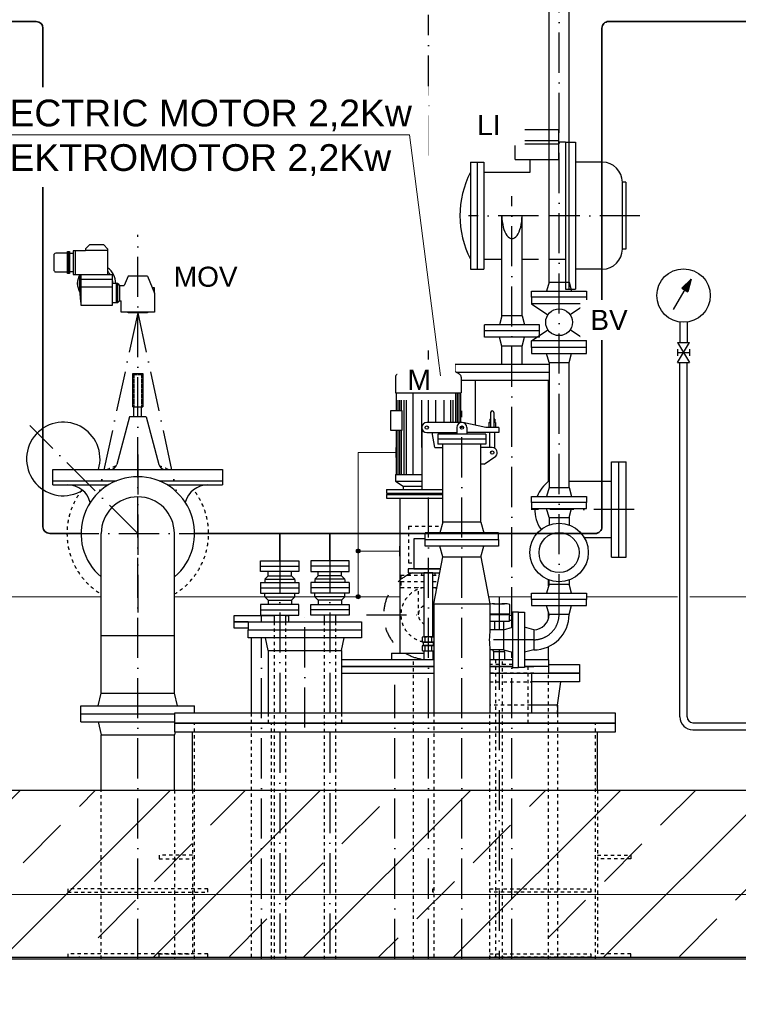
# Model space of a CAD drawing. Header units: millimetres. Extents: x -1777 to 1198744, y 17256 to 76241.
# Tile 22 of 201: x 68044 to 70195, y 50620 to 53567. Entities that reach past the tile are written whole.
import ezdxf

# ---------------------------------------------------------------- set-up
doc = ezdxf.new("R2010")
doc.units = ezdxf.units.MM
for name, pattern in [('ACAD_ISO10W100', [18, 12, -3, 0, -3]), ('HIDDEN', [0.375, 0.25, -0.125]), ('JIS_02_1.0', [2, 1, -1])]:
    doc.linetypes.add(name, pattern=pattern)
for name, color, linetype, lineweight in [('Beschriftung', 7, 'Continuous', 9), ('Verz. Bandstahl 30x3_5mm auf Putz', 1, 'GRENZE2', 18), ('Verz. Bandstahl 30x3_5mm im Beton', 5, 'GRENZE1', 18)]:
    doc.layers.add(name, color=color, linetype=linetype, lineweight=lineweight)
doc.styles.add('LBB3.5M1000', font='isocp.shx', dxfattribs={"height": 3.5})
doc.linetypes.add('GRENZE1', pattern='A,6.35,-2.54,[133,ltypeshp.shx,S=2.54,R=0,X=-2.54,Y=0],-2.54,25.4', length=36.83)
doc.linetypes.add('GRENZE2', pattern='A,6.35,-2.54,[132,ltypeshp.shx,S=2.54,R=0,X=-2.54,Y=0],-2.54,25.4', length=36.83)

msp = doc.modelspace()

# ---------------------------------------------------------------- hatches: boundary and pattern name
h = msp.add_hatch()
h.set_pattern_fill('ANSI33', color=256, scale=50, style=0)
h.set_pattern_definition([(45, (83825.2, 48181.26), (-224.5064, 224.5064), []), (45, (84049.72, 48181.26), (-224.5064, 224.5064), [158.75, -79.375])])
h.paths.add_polyline_path([(64513.43342, 50761.02696), (64513.43342, 51252.29202), (65167.09828, 51261.02696), (65167.09828, 51361.02696), (65367.09828, 51361.02696), (65367.09828, 51261.02696), (73167.09828, 51261.02696), (73167.09828, 51361.02696), (73367.09828, 51361.02696), (73367.09828, 51261.02696), (74010.60744, 51252.42773), (74010.60744, 50761.02696)])
at = {"layer": 'Verz. Bandstahl 30x3_5mm auf Putz'}
h = msp.add_hatch(color=256, dxfattribs=at)
h.dxf.hatch_style = 1
edge = h.paths.add_edge_path()
edge.add_arc((69056.67107, 51976.45713), 6.01999, 0, 360)
h = msp.add_hatch(color=256, dxfattribs=at)
h.dxf.hatch_style = 1
edge = h.paths.add_edge_path()
edge.add_arc((69056.67107, 51840.02696), 6.01999, 0, 360)

# ---------------------------------------------------------------- linework, layer by layer
at = {"linetype": 'Continuous', "ltscale": 10}
for p, q in [((69627.94828, 52781.02696), (69627.94828, 53835.02696)), ((69688.24828, 52781.02696), (69688.24828, 53835.02696)), ((69527.09828, 53238.02696), (69527.09828, 53205.02696)), ((69527.09828, 53238.02696), (69657.09828, 53238.02696)), ((69657.09828, 53148.02696), (69657.09828, 53238.02696)), ((69517.09828, 53205.02696), (69657.09828, 53205.02696)), ((69517.09828, 53205.02696), (69517.09828, 53195.02696)), ((69517.09828, 53195.02696), (69657.09828, 53195.02696)), ((69527.09828, 53148.02696), (69527.09828, 53195.02696)), ((69677.09828, 53200.02696), (69657.09828, 53200.02696)), ((69677.09828, 53200.02696), (69707.09828, 53200.02696)), ((69677.09828, 53200.02696), (69677.09828, 52760.02696)), ((69687.09828, 53200.02696), (69687.09828, 52760.02696)), ((69707.09828, 53200.02696), (69707.09828, 52760.02696)), ((69392.94828, 53140.02696), (69392.94828, 52820.02696)), ((69392.94828, 53140.02696), (69432.94828, 53140.02696)), ((69412.94828, 53140.02696), (69412.94828, 52820.02696)), ((69432.94828, 53140.02696), (69432.94828, 52820.02696)), ((69527.09828, 53148.02696), (69657.09828, 53148.02696)), ((69571.99128, 53110.02696), (69571.99128, 53148.02696)), ((69787.59828, 53140.02696), (69707.09828, 53140.02696)), ((69432.94828, 53110.02696), (69571.99128, 53110.02696)), ((69857.59828, 53080.02696), (69847.59828, 53080.02696)), ((69847.59828, 52880.02696), (69847.59828, 53080.02696)), ((69857.59828, 53080.02696), (69857.59828, 52880.02696)), ((69486.94828, 52680.02696), (69486.94828, 52980.02696)), ((69547.24828, 52680.02696), (69547.24828, 52980.02696)), ((69857.59828, 52880.02696), (69847.59828, 52880.02696)), ((69432.94828, 52850.02696), (69486.94828, 52850.02696)), ((69547.24828, 52850.02696), (69596.24828, 52850.02696)), ((69629.94828, 52850.02696), (69677.09828, 52850.02696)), ((69392.94828, 52820.02696), (69432.94828, 52820.02696)), ((69787.59828, 52820.02696), (69707.09828, 52820.02696)), ((69627.94828, 52781.02696), (69620.59828, 52754.02696)), ((69627.94828, 52781.02696), (69688.24828, 52781.02696)), ((69688.24828, 52781.02696), (69695.59828, 52754.02696)), ((69677.09828, 52760.02696), (69707.09828, 52760.02696)), ((69575.59828, 52736.02696), (69575.59828, 52716.02696)), ((69575.59828, 52716.02696), (69624.81628, 52683.21496)), ((69740.59828, 52716.02696), (69575.59828, 52716.02696)), ((69740.59828, 52716.02696), (69691.38028, 52683.21506)), ((69740.59828, 52736.02696), (69740.59828, 52716.02696)), ((69486.94828, 52680.02696), (69479.59828, 52653.02696)), ((69547.24828, 52680.02696), (69486.94828, 52680.02696)), ((69547.24828, 52680.02696), (69554.59828, 52653.02696)), ((69434.59828, 52617.02696), (69434.59828, 52653.02696)), ((69599.59828, 52653.02696), (69434.59828, 52653.02696)), ((69599.59828, 52617.02696), (69599.59828, 52653.02696)), ((69599.59828, 52635.02696), (69434.59828, 52635.02696)), ((69575.59828, 52606.02696), (69624.81628, 52638.83886)), ((69740.59828, 52606.02696), (69691.38028, 52638.83896)), ((69599.59828, 52617.02696), (69434.59828, 52617.02696)), ((69486.94828, 52590.02696), (69479.59828, 52617.02696)), ((69547.24828, 52590.02696), (69554.59828, 52617.02696)), ((69740.59828, 52606.02696), (69575.59828, 52606.02696)), ((69575.59828, 52586.02696), (69575.59828, 52606.02696)), ((69740.59828, 52586.02696), (69740.59828, 52606.02696)), ((69547.24828, 52590.02696), (69486.94828, 52590.02696)), ((69486.94828, 52535.02696), (69486.94828, 52590.02696)), ((69547.24828, 52535.02696), (69547.24828, 52590.02696)), ((69627.94828, 52541.02696), (69620.59828, 52568.02696)), ((69688.24828, 52541.02696), (69695.59828, 52568.02696)), ((69206.8016, 52545.02696), (69191.8016, 52530.02696)), ((69206.8016, 52545.02696), (69207.09928, 52545.02696)), ((69206.8016, 52545.02696), (69326.8016, 52545.02696)), ((69326.8016, 52545.02696), (69341.8016, 52530.02696)), ((69627.94828, 52535.02696), (69347.09828, 52535.02696)), ((69347.09828, 52513.30868), (69347.09828, 52535.02696)), ((69627.94828, 52541.02696), (69688.24828, 52541.02696)), ((69627.94828, 52541.02696), (69627.94828, 52167.02696)), ((69688.24828, 52167.02696), (69688.24828, 52541.02696)), ((68382.11188, 52408.02696), (68382.11188, 52508.02696)), ((68382.11188, 52508.02696), (68412.11188, 52508.02696)), ((68412.11188, 52508.02696), (68412.11188, 52408.02696)), ((69173.1914, 52505.62216), (69206.8016, 52525.02696)), ((69191.8016, 52530.02696), (69207.09928, 52530.02696)), ((69191.8016, 52530.02696), (69341.8016, 52530.02696)), ((69206.8016, 52525.02696), (69207.09928, 52525.02696)), ((69206.8016, 52525.02696), (69326.8016, 52525.02696)), ((69326.8016, 52530.02696), (69326.8016, 52525.02696)), ((69360.3016, 52505.68576), (69326.8016, 52525.02696)), ((69627.94828, 52511.02696), (69351.05035, 52511.02696)), ((69168.3016, 52497.02546), (69168.3016, 52450.02696)), ((69365.3016, 52497.02556), (69365.3016, 52450.02696)), ((69627.94828, 52487.02696), (69365.3016, 52487.02696)), ((69407.54828, 52352.76476), (69407.54828, 52487.02696)), ((69626.64828, 52185.17696), (69626.64828, 52487.02696)), ((69170.8016, 52450.02696), (69170.8016, 52396.73857)), ((69175.8016, 52450.02696), (69175.8016, 52396.73857)), ((69180.8016, 52450.02696), (69180.8016, 52396.73857)), ((69185.8016, 52450.02696), (69185.8016, 52396.73857)), ((69193.3016, 52450.02696), (69193.3016, 52206.02696)), ((69200.8016, 52450.02696), (69200.8016, 52206.02696)), ((69245.8016, 52450.02696), (69245.8016, 52286.02696)), ((69287.8016, 52450.02696), (69287.8016, 52361.02696)), ((69312.8016, 52450.02696), (69312.8016, 52361.02696)), ((69332.8016, 52450.02696), (69332.8016, 52361.02696)), ((69340.3016, 52450.02696), (69340.3016, 52361.02696)), ((69347.8016, 52450.02696), (69347.8016, 52361.02696)), ((69352.8016, 52450.02696), (69352.8016, 52361.02696)), ((69357.8016, 52450.02696), (69357.8016, 52361.02696)), ((69362.8016, 52450.02696), (69362.8016, 52361.02696)), ((68382.11188, 52408.02696), (68412.11188, 52408.02696)), ((68385.61188, 52378.02696), (68385.61188, 52408.02696)), ((68408.61188, 52378.02696), (68408.61188, 52408.02696)), ((69453.17428, 52391.02696), (69453.17428, 52346.02696)), ((69463.17428, 52391.02696), (69463.17428, 52346.02696)), ((68372.11188, 52378.02696), (68333.88188, 52235.35056)), ((68422.11188, 52378.02696), (68372.11188, 52378.02696)), ((68422.11188, 52378.02696), (68460.34188, 52235.35056)), ((69367.09928, 52361.02696), (69262.09928, 52361.02696)), ((69439.24928, 52346.02696), (69370.21828, 52360.69896)), ((69448.17428, 52361.02696), (69453.17428, 52361.02696)), ((69448.17428, 52361.02696), (69448.17428, 52346.02696)), ((69450.67428, 52371.02696), (69453.17428, 52371.02696)), ((69450.67428, 52371.02696), (69450.67428, 52361.02696)), ((69465.67428, 52371.02696), (69463.17428, 52371.02696)), ((69468.17428, 52361.02696), (69463.17428, 52361.02696)), ((69465.67428, 52371.02696), (69465.67428, 52361.02696)), ((69468.17428, 52361.02696), (69468.17428, 52346.02696)), ((69170.8016, 52336.82847), (69170.8016, 52206.02696)), ((69175.8016, 52336.82847), (69175.8016, 52206.02696)), ((69180.8016, 52336.82847), (69180.8016, 52206.02696)), ((69185.8016, 52336.82847), (69185.8016, 52206.02696)), ((69247.09928, 52346.02696), (69247.09928, 52161.02696)), ((69262.09928, 52331.02696), (69352.09928, 52331.02696)), ((69285.88128, 52286.02696), (69277.94628, 52331.02696)), ((69352.09928, 52346.02696), (69352.09928, 52326.02696)), ((69382.09928, 52346.02696), (69382.09928, 52326.02696)), ((69478.17428, 52331.02696), (69382.09928, 52331.02696)), ((69478.17428, 52346.02696), (69439.24928, 52346.02696)), ((69450.67428, 52286.02696), (69450.67428, 52331.02696)), ((69465.67428, 52284.01696), (69465.67428, 52331.02696)), ((69478.17428, 52346.02696), (69478.17428, 52331.02696)), ((69439.24928, 52326.02696), (69294.94928, 52326.02696)), ((69294.94928, 52326.02696), (69294.94928, 52296.02696)), ((69439.24928, 52311.02696), (69294.94928, 52311.02696)), ((69439.24928, 52326.02696), (69439.24928, 52296.02696)), ((69285.88128, 52286.02696), (69309.94928, 52286.02696)), ((69439.24928, 52296.02696), (69294.94928, 52296.02696)), ((69309.94928, 52063.02696), (69309.94928, 52296.02696)), ((69424.24928, 52063.02696), (69424.24928, 52296.02696)), ((69458.17428, 52286.02696), (69424.24928, 52286.02696)), ((69434.24928, 52236.02696), (69468.75128, 52260.38996)), ((69815.09828, 52243.52696), (69859.09828, 52243.52696)), ((69815.09828, 51958.52696), (69815.09828, 52243.52696)), ((69837.09828, 51958.52696), (69837.09828, 52243.52696)), ((69859.09828, 51958.52696), (69859.09828, 52243.52696)), ((68143.09828, 52220.52696), (68651.09828, 52220.52696)), ((68143.09828, 52174.52696), (68143.09828, 52220.52696)), ((68651.09828, 52220.52696), (68651.09828, 52174.52696)), ((69434.24928, 52236.02696), (69424.24928, 52236.02696)), ((68143.09828, 52186.52696), (68333.11588, 52186.52696)), ((68461.08068, 52186.52696), (68651.09828, 52186.52696)), ((69168.3016, 52206.02696), (69247.09928, 52206.02696)), ((69168.3016, 52206.02696), (69168.3016, 52186.02696)), ((69168.3016, 52186.02696), (69191.8016, 52171.02696)), ((69168.3016, 52186.02696), (69247.09928, 52186.02696)), ((69626.64828, 52185.17696), (69627.94828, 52185.17696)), ((69688.24828, 52185.17696), (69815.09828, 52185.17696)), ((68143.09828, 52174.52696), (68309.17928, 52174.52696)), ((68485.01728, 52174.52696), (68651.09828, 52174.52696)), ((69141.8016, 52161.02696), (69309.94928, 52161.02696)), ((69141.8016, 52161.02696), (69141.8016, 52150.02696)), ((69141.8016, 52150.02696), (69309.94928, 52150.02696)), ((69176.8016, 52150.02696), (69176.8016, 52146.02696)), ((69191.8016, 52171.02696), (69191.8016, 52161.02696)), ((69191.8016, 52171.02696), (69247.09928, 52171.02696)), ((69247.09928, 52161.02696), (69309.94928, 52161.02696)), ((69141.8016, 52146.02696), (69309.94928, 52146.02696)), ((69141.8016, 52146.02696), (69141.8016, 52135.02696)), ((69141.8016, 52135.02696), (69309.94928, 52135.02696)), ((69181.8016, 52135.02696), (69181.8016, 51671.02696)), ((69309.94928, 52063.02696), (69301.37528, 52031.02696)), ((69424.24928, 52063.02696), (69309.94928, 52063.02696)), ((69424.24928, 52063.02696), (69432.82328, 52031.02696)), ((68287.54828, 51551.02696), (68287.54828, 52029.02696)), ((68506.64828, 51551.02696), (68506.64828, 52029.02696)), ((69477.09828, 52031.02696), (69257.09828, 52031.02696)), ((69733.22968, 52016.87696), (69815.09828, 52016.87696)), ((68764.59878, 51947.02726), (68879.59778, 51947.02726)), ((68764.59878, 51915.02696), (68764.59878, 51947.02726)), ((68879.59778, 51947.02726), (68879.59778, 51915.02696)), ((69029.59778, 51947.02726), (68914.59878, 51947.02726)), ((68914.59878, 51947.02726), (68914.59878, 51915.02696)), ((69029.59778, 51915.02696), (69029.59778, 51947.02726)), ((69815.09828, 51958.52696), (69859.09828, 51958.52696)), ((68764.59878, 51931.02756), (68879.59778, 51931.02756)), ((68879.59778, 51915.02696), (68764.59878, 51915.02696)), ((68787.09798, 51902.02726), (68787.09798, 51915.02696)), ((68857.09848, 51902.02726), (68857.09848, 51915.02696)), ((69029.59778, 51931.02756), (68914.59878, 51931.02756)), ((68914.59878, 51915.02696), (69029.59778, 51915.02696)), ((68937.09808, 51902.02726), (68937.09808, 51915.02696)), ((69007.09858, 51902.02726), (69007.09858, 51915.02696)), ((68777.09818, 51892.02756), (68787.09798, 51902.02726)), ((68777.09818, 51892.02756), (68867.09818, 51892.02756)), ((68777.09818, 51891.47696), (68777.09818, 51882.02696)), ((68787.09798, 51902.02726), (68857.09848, 51902.02726)), ((68867.09818, 51892.02756), (68857.09848, 51902.02726)), ((68867.09818, 51892.02756), (68857.09848, 51902.02726)), ((68867.09818, 51891.47696), (68867.09818, 51882.02696)), ((68927.09838, 51892.02756), (68937.09808, 51902.02726)), ((68927.09838, 51892.02756), (68937.09808, 51902.02726)), ((69017.09838, 51892.02756), (68927.09838, 51892.02756)), ((68927.09838, 51891.47696), (68927.09838, 51882.02696)), ((69007.09858, 51902.02726), (68937.09808, 51902.02726)), ((69017.09838, 51892.02756), (69007.09858, 51902.02726)), ((69017.09838, 51891.47696), (69017.09838, 51882.02696)), ((69626.64828, 51872.25145), (69626.64828, 51890.37436)), ((68764.59878, 51882.02696), (68879.59778, 51882.02696)), ((68764.59878, 51882.02696), (68764.59878, 51850.02676)), ((68764.59878, 51866.02726), (68879.59778, 51866.02726)), ((68879.59778, 51882.02696), (68879.59778, 51850.02676)), ((69029.59778, 51882.02696), (68914.59878, 51882.02696)), ((68914.59878, 51882.02696), (68914.59878, 51850.02676)), ((69029.59778, 51866.02726), (68914.59878, 51866.02726)), ((69029.59778, 51882.02696), (69029.59778, 51850.02676)), ((68764.59878, 51850.02676), (68879.59778, 51850.02676)), ((68777.09818, 51840.02696), (68777.09818, 51850.02676)), ((68777.09818, 51840.02696), (68787.09798, 51830.02726)), ((68777.09818, 51840.02696), (68867.09818, 51840.02696)), ((68787.09798, 51830.02726), (68787.09798, 51817.02756)), ((68787.09798, 51830.02726), (68857.09848, 51830.02726)), ((68867.09818, 51840.02696), (68857.09848, 51830.02726)), ((68857.09848, 51830.02726), (68857.09848, 51817.02756)), ((68867.09818, 51840.02696), (68867.09818, 51850.02676)), ((69029.59778, 51850.02676), (68914.59878, 51850.02676)), ((68927.09838, 51840.02696), (68927.09838, 51850.02676)), ((68927.09838, 51840.02696), (68937.09808, 51830.02726)), ((69017.09838, 51840.02696), (68927.09838, 51840.02696)), ((68937.09808, 51830.02726), (68937.09808, 51817.02756)), ((69007.09858, 51830.02726), (68937.09808, 51830.02726)), ((69017.09838, 51840.02696), (69007.09858, 51830.02726)), ((69007.09858, 51830.02726), (69007.09858, 51817.02756)), ((69017.09838, 51840.02696), (69017.09838, 51850.02676)), ((68764.59878, 51817.02756), (68764.59878, 51785.02726)), ((68879.59778, 51817.02756), (68764.59878, 51817.02756)), ((68764.59878, 51801.02696), (68879.59778, 51801.02696)), ((68879.59778, 51785.02726), (68879.59778, 51817.02756)), ((68914.59878, 51785.02726), (68914.59878, 51817.02756)), ((68914.59878, 51817.02756), (69029.59778, 51817.02756)), ((69029.59778, 51801.02696), (68914.59878, 51801.02696)), ((69029.59778, 51817.02756), (69029.59778, 51785.02726)), ((68764.59878, 51785.02726), (68879.59778, 51785.02726)), ((68805.24828, 51785.02726), (68805.24828, 51765.02696)), ((68838.94828, 51785.02726), (68838.94828, 51765.02696)), ((69029.59778, 51785.02726), (68914.59878, 51785.02726)), ((68955.24828, 51785.02726), (68955.24828, 51765.02696)), ((68988.94828, 51785.02726), (68988.94828, 51765.02696)), ((69626.64828, 51776.1863), (69626.64828, 51791.80247)), ((68727.09828, 51765.02696), (69067.09828, 51765.02696)), ((68287.54828, 51724.02696), (68506.64828, 51724.02696)), ((69626.64828, 51651.02696), (69626.64828, 51690.67801)), ((69156.8016, 51671.02696), (69253.3516, 51671.02696)), ((69156.8016, 51671.02696), (69156.8016, 51651.02696)), ((69280.2516, 51671.02696), (69282.94828, 51671.02696)), ((68278.50888, 51513.02696), (68287.54828, 51551.02696)), ((68287.54828, 51551.02696), (68506.64828, 51551.02696)), ((68515.68765, 51513.02696), (68506.64828, 51551.02696)), ((68227.09828, 51489.02696), (68227.09828, 51513.02696)), ((68227.09828, 51513.02696), (68567.09828, 51513.02696)), ((68567.09828, 51491.02696), (68567.09828, 51513.02696)), ((68227.09828, 51465.02696), (68227.09828, 51489.02696)), ((68227.09828, 51489.02696), (68507.09828, 51489.02696)), ((68227.09828, 51489.02696), (68507.09828, 51489.02696)), ((68227.09828, 51465.02696), (68507.09828, 51465.02696)), ((68278.50888, 51465.02696), (68287.54828, 51427.02696)), ((70058.59828, 51462.90626), (70330.59828, 51462.90626)), ((68287.54828, 51261.02696), (68287.54828, 51427.02696)), ((68287.54828, 51427.02696), (68506.64828, 51427.02696)), ((68508.78919, 51436.02696), (68506.64828, 51427.02696)), ((68506.64828, 51261.02696), (68506.64828, 51427.02696)), ((70058.59828, 51441.60626), (70330.59828, 51441.60626))]:
    msp.add_line(p, q, dxfattribs=at)
at = {"linetype": 'ACAD_ISO10W100', "ltscale": 10}
for p, q in [((69658.09828, 51787.02696), (69658.09828, 53835.02696)), ((69266.8016, 53159.65852), (69266.8016, 53581.39143)), ((69517.09828, 51747.98252), (69517.09828, 53038.38104)), ((69596.24828, 52980.02696), (69387.17028, 52980.02696)), ((69899.95488, 52980.02696), (69629.94828, 52980.02696)), ((68397.09828, 50756.02696), (68397.09828, 52922.75784)), ((68397.09828, 52689.02696), (68282.12668, 52156.52696)), ((68397.09828, 52689.02696), (68512.06988, 52156.52696)), ((69266.8016, 52361.02696), (69266.8016, 52576.61669)), ((69367.09828, 50756.02696), (69367.09828, 52396.0301)), ((68397.09828, 52029.02696), (68074.18828, 52351.93696)), ((68397.09828, 52265.52696), (68397.09828, 51792.52696)), ((69266.8016, 50756.02696), (69266.8016, 52161.02696)), ((69596.24828, 52101.02696), (69574.6141, 52101.02696)), ((69882.61682, 52101.02696), (69629.94828, 52101.02696)), ((68160.59828, 52029.02696), (68633.59828, 52029.02696)), ((68822.09828, 51972.75359), (68822.09828, 50756.02696)), ((68972.09828, 51972.75359), (68972.09828, 50756.02696)), ((69478.30962, 51838.54836), (69478.30962, 51741.17696)), ((68767.09828, 51765.02696), (68767.09828, 51785.02726)), ((68897.09828, 51448.39251), (68897.09828, 51786.02696)), ((69081.80796, 51786.02696), (69253.3516, 51786.02696)), ((69280.2516, 51786.02696), (69282.94828, 51786.02696)), ((68767.11383, 50756.02696), (68767.11383, 51717.02696)), ((69582.09828, 51711.02696), (69435.99247, 51711.02696)), ((69478.30962, 51680.87696), (69478.30962, 50756.02696)), ((69517.09828, 50756.02696), (69517.09828, 51674.07141)), ((69166.8016, 50756.02696), (69166.8016, 51575.9462))]:
    msp.add_line(p, q, dxfattribs=at)
at = {"lineweight": 35}
for p, q in [((67779.85172, 53561.02696), (68093.34551, 53561.02696)), ((68133.34551, 52029.02696), (68227.09828, 52029.02696))]:
    msp.add_line(p, q, dxfattribs=at)
for p, q in [((68240.94572, 52880.99434), (68252.40645, 52892.45507)), ((68295.38423, 52892.45507), (68252.40645, 52892.45507)), ((68306.84496, 52880.99434), (68295.38423, 52892.45507)), ((68189.83712, 52872.73039), (68189.83712, 52806.83114)), ((68240.94572, 52875.26397), (68204.11431, 52875.26397)), ((68204.11431, 52875.26397), (68204.11431, 52804.29756)), ((68209.84468, 52875.26397), (68209.84468, 52804.29756)), ((68240.94572, 52880.99434), (68240.94572, 52875.26397)), ((68240.94572, 52876.77861), (68306.84496, 52876.77861)), ((68306.84496, 52880.99434), (68306.84496, 52804.29756)), ((68204.11431, 52804.29756), (68320.54419, 52804.29756)), ((68368.44644, 52799.05005), (68356.72522, 52771.54428)), ((68425.75013, 52799.05005), (68368.44644, 52799.05005)), ((68425.75013, 52799.05005), (68447.23901, 52748.6228)), ((68321.23596, 52788.73539), (68226.55472, 52788.73539)), ((68333.08817, 52719.97096), (68333.08817, 52777.27465)), ((68336.86774, 52777.27465), (68342.5981, 52771.54428)), ((68342.5981, 52771.54428), (68342.5981, 52725.70132)), ((68342.5981, 52771.54428), (68356.72522, 52771.54428)), ((68321.23596, 52765.81391), (68226.55472, 52765.81391)), ((68447.23901, 52763.77498), (68440.78212, 52763.77498)), ((68447.23901, 52748.6228), (68447.23901, 52763.77498)), ((68336.86774, 52719.97096), (68342.5981, 52725.70132)), ((68342.5981, 52725.70132), (68346.95755, 52725.70132)), ((69627.94828, 52167.02696), (69620.59828, 52140.02696)), ((69627.94828, 52167.02696), (69688.24828, 52167.02696)), ((69688.24828, 52167.02696), (69695.59828, 52140.02696)), ((69627.94828, 52077.02696), (69620.59828, 52104.02696)), ((69688.24828, 52077.02696), (69695.59828, 52104.02696)), ((69627.94828, 52077.02696), (69688.24828, 52077.02696)), ((69627.94828, 52077.02696), (69627.94828, 52054.16847)), ((69688.24828, 52077.02696), (69688.24828, 52054.16847)), ((69257.09828, 52011.02696), (69257.09828, 52031.02696)), ((69477.09828, 52011.02696), (69477.09828, 52031.02696)), ((69309.94828, 51959.02696), (69301.59828, 51991.02696)), ((69424.24828, 51959.02696), (69432.59828, 51991.02696)), ((69282.94828, 51819.02696), (69309.94828, 51959.02696)), ((69309.94828, 51959.02696), (69424.24828, 51959.02696)), ((69424.24828, 51959.02696), (69451.24828, 51819.02696)), ((69627.94828, 51877.02696), (69627.94828, 51889.88545)), ((69688.24828, 51889.88545), (69688.24828, 51877.02696)), ((69627.94828, 51877.02696), (69620.59828, 51850.02696)), ((69627.94828, 51877.02696), (69688.24828, 51877.02696)), ((69695.59828, 51850.02696), (69688.24828, 51877.02696)), ((69282.94828, 51819.02696), (69451.24828, 51819.02696)), ((69282.94828, 51819.02696), (69282.94828, 51491.02696)), ((69451.24828, 51819.02696), (69451.24828, 51741.17696)), ((69462.30962, 51818.61381), (69494.30962, 51818.61381)), ((69478.30962, 51816.67425), (69478.30962, 51788.62127)), ((69510.30962, 51788.62127), (69510.30962, 51816.67425)), ((69627.94828, 51787.02696), (69620.59828, 51814.02696)), ((69688.24828, 51787.02696), (69695.59828, 51814.02696)), ((69451.24828, 51788.62127), (69478.30962, 51788.62127)), ((69451.40962, 51766.8924), (69505.20962, 51766.8924)), ((69464.85962, 51766.8924), (69464.85962, 51741.17696)), ((69478.30962, 51788.62127), (69510.30962, 51788.62127)), ((69491.75962, 51766.8924), (69491.75962, 51741.17696)), ((69688.24828, 51787.02696), (69627.94828, 51787.02696)), ((68727.09828, 51765.02696), (68727.09828, 51741.02696)), ((69067.09828, 51765.02696), (69067.09828, 51741.02696)), ((69492.09828, 51741.17696), (69451.24828, 51741.17696)), ((69492.09828, 51741.17696), (69519.09828, 51748.52696)), ((69492.09828, 51741.17696), (69492.09828, 51680.87696)), ((69582.09828, 51741.17696), (69555.09828, 51748.52696)), ((69582.09828, 51741.17696), (69582.09828, 51680.87696)), ((68736.94828, 51717.02696), (68736.94828, 51491.02696)), ((68787.54828, 51679.02696), (68779.59828, 51717.02696)), ((69006.64828, 51679.02696), (69014.59828, 51717.02696)), ((69257.56399, 51704.37952), (69257.56399, 51718.40601)), ((69276.0392, 51718.40601), (69276.0392, 51704.37952)), ((68787.54828, 51679.02696), (69006.64828, 51679.02696)), ((68787.54828, 51679.02696), (68787.54828, 51491.02696)), ((69006.64828, 51679.02696), (69006.64828, 51491.02696)), ((69253.3516, 51693.51509), (69280.2516, 51693.51509)), ((69257.56399, 51678.51882), (69257.56399, 51692.54531)), ((69276.0392, 51692.54531), (69276.0392, 51678.51882)), ((69451.24828, 51680.87696), (69451.24828, 51491.02696)), ((69492.09828, 51680.87696), (69451.24828, 51680.87696)), ((69461.45962, 51676.02696), (69460.21405, 51680.87696)), ((69492.09828, 51680.87696), (69519.09828, 51673.52696)), ((69495.15962, 51676.02696), (69496.12376, 51679.78114)), ((69582.09828, 51680.87696), (69555.09828, 51673.52696)), ((69253.3516, 51677.54903), (69253.3516, 51651.02696)), ((69280.2516, 51677.54903), (69280.2516, 51651.02696)), ((69461.45962, 51676.02696), (69495.15962, 51676.02696)), ((69461.45962, 51676.02696), (69461.45962, 51651.02696)), ((69495.15962, 51676.02696), (69495.15962, 51651.02696)), ((69627.09828, 51611.02696), (69627.09828, 51651.02696)), ((69576.66128, 51491.02696), (69576.66128, 51611.02696)), ((69653.59828, 51515.02696), (69663.2029, 51585.02696)), ((69653.59828, 51515.02696), (69576.66128, 51515.02696)), ((69653.59828, 51515.02696), (69653.59828, 51491.02696)), ((68560.8016, 51261.02696), (68560.8016, 51436.02696)), ((69772.8016, 51261.02696), (69772.8016, 51436.02696)), ((65367.09828, 51261.02696), (73167.09828, 51261.02696)), ((64513.43342, 50761.02696), (74010.60744, 50761.02696)), ((64513.43342, 50756.02696), (74010.60744, 50756.02696))]:
    msp.add_line(p, q)
at = {"linetype": 'Continuous', "lineweight": -2, "ltscale": 10}
for p, q in [((70000.43398, 52698.90821), (70053.31058, 52790.49301)), ((70053.31058, 52790.49301), (70025.54928, 52762.73251)), ((70053.31058, 52790.49301), (70043.14958, 52752.57081)), ((70025.54928, 52762.73251), (70043.14958, 52752.57081)), ((70019.94828, 52661.73901), (70019.94828, 52601.02721)), ((70041.24828, 52661.73901), (70041.24828, 52601.02721)), ((70012.59828, 52601.02721), (70048.59828, 52541.02721)), ((70012.59828, 52541.02721), (70048.59828, 52601.02721)), ((70012.59828, 52601.02721), (70048.59828, 52601.02721)), ((70012.59828, 52581.02701), (70012.59828, 52561.02751)), ((70012.59828, 52571.02721), (70048.59828, 52571.02721)), ((70048.59828, 52581.02701), (70048.59828, 52561.02751)), ((70012.59828, 52541.02721), (70048.59828, 52541.02721)), ((70019.94828, 51480.25626), (70019.94828, 52541.02721)), ((70041.24828, 51480.25626), (70041.24828, 52541.02721))]:
    msp.add_line(p, q, dxfattribs=at)
at = {"linetype": 'HIDDEN', "ltscale": 10}
for p, q in [((68385.61188, 52504.52696), (68385.61188, 52408.02696)), ((68385.61188, 52504.52696), (68408.61188, 52504.52696)), ((68408.61188, 52504.52696), (68408.61188, 52408.02696))]:
    msp.add_line(p, q, dxfattribs=at)
at = {"linetype": 'JIS_02_1.0', "ltscale": 10}
for p, q in [((69207.09828, 52050.87696), (69207.09828, 51940.87696)), ((69207.09828, 52050.87696), (69306.69384, 52050.87696)), ((69207.09828, 51940.87696), (69223.78239, 51940.87696)), ((69184.59828, 51903.87696), (69184.59828, 51867.87696)), ((69184.59828, 51903.87696), (69253.3516, 51903.87696)), ((69184.59828, 51885.87696), (69253.3516, 51885.87696)), ((69247.09828, 51903.87696), (69247.09828, 51910.96318)), ((69280.2516, 51903.87696), (69299.31221, 51903.87696)), ((69280.2516, 51885.87696), (69295.84078, 51885.87696)), ((69287.09828, 51903.87696), (69287.09828, 51910.96318)), ((69184.59828, 51867.87696), (69253.3516, 51867.87696)), ((69236.94828, 51786.02696), (69236.94828, 51867.87696)), ((69280.2516, 51867.87696), (69292.36935, 51867.87696)), ((68805.24828, 51765.02696), (68805.24828, 50756.02696)), ((68838.94828, 51765.02696), (68838.94828, 50756.02696)), ((68955.24828, 51765.02696), (68955.24828, 50756.02696)), ((68988.94828, 51765.02696), (68988.94828, 50756.02696)), ((69222.3516, 50756.02696), (69222.3516, 51651.02696)), ((69565.66128, 51461.02696), (69565.66128, 51631.02696)), ((68736.94828, 51491.02696), (68736.94828, 50756.02696)), ((68787.54828, 51491.02696), (68787.54828, 51461.02696)), ((69006.64828, 51491.02696), (69006.64828, 51461.02696)), ((69282.94828, 51491.02696), (69282.94828, 50756.02696)), ((69451.24828, 50756.02696), (69451.24828, 51491.02696)), ((69653.59828, 51489.02696), (69653.59828, 50756.02696)), ((68566.8016, 50756.02696), (68566.8016, 51461.02696)), ((68797.24828, 50756.02696), (68797.24828, 51461.02696)), ((69766.8016, 50756.02696), (69766.8016, 51461.02696)), ((68287.54828, 50756.02696), (68287.54828, 51261.02696)), ((68506.64828, 51261.02696), (68506.64828, 50756.02696)), ((68560.8016, 51261.02696), (68560.8016, 50761.02696)), ((69772.8016, 51261.02696), (69772.8016, 50761.02696))]:
    msp.add_line(p, q, dxfattribs=at)
at = {"lineweight": 35}
msp.add_lwpolyline([(69786.43707, 52712.61403), (69786.43707, 53541.02696, -0.4142135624), (69806.43707, 53561.02696), (70715.59929, 53561.02696, -0.4142135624), (70735.59929, 53541.02696), (70735.59929, 51758.02696, 0.4142135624), (70755.59929, 51738.02696), (70867.09828, 51738.02696)], format="xyb", dxfattribs=at)
msp.add_lwpolyline([(68186.97193, 52867.51398), (68151.4421, 52867.51398, 0.4142135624), (68145.71173, 52861.78361), (68145.71173, 52817.77791, 0.4142135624), (68151.4421, 52812.04755), (68186.97193, 52812.04755)], format="xyb", close=True)
for points in [[(68192.7023, 52806.83114), (68186.97193, 52806.83114), (68186.97193, 52872.73039), (68192.7023, 52872.73039)], [(68204.11431, 52812.04755), (68192.7023, 52812.04755), (68192.7023, 52867.51398), (68204.11431, 52867.51398)], [(68425.75013, 52689.02696), (68368.44644, 52689.02696), (68368.44644, 52691.31911), (68425.75013, 52691.31911)], [(69575.59828, 52140.02696), (69740.59828, 52140.02696), (69740.59828, 52122.02696), (69575.59828, 52122.02696)], [(69575.59828, 52104.02696), (69740.59828, 52104.02696), (69740.59828, 52122.02696), (69575.59828, 52122.02696)], [(69257.09828, 52011.02696), (69477.09828, 52011.02696), (69477.09828, 51991.02696), (69257.09828, 51991.02696)], [(69575.59828, 51850.02696), (69740.59828, 51850.02696), (69740.59828, 51832.02696), (69575.59828, 51832.02696)], [(69575.59828, 51814.02696), (69740.59828, 51814.02696), (69740.59828, 51832.02696), (69575.59828, 51832.02696)], [(69519.09828, 51793.52696), (69519.09828, 51628.52696), (69537.09828, 51628.52696), (69537.09828, 51793.52696)], [(69555.09828, 51793.52696), (69555.09828, 51628.52696), (69537.09828, 51628.52696), (69537.09828, 51793.52696)], [(68727.09828, 51741.02696), (69067.09828, 51741.02696), (69067.09828, 51717.02696), (68727.09828, 51717.02696)], [(69251.25593, 51693.51509), (69282.34727, 51693.51509), (69282.34727, 51703.40974), (69251.25593, 51703.40974)], [(68506.8016, 51461.02696), (69826.8016, 51461.02696), (69826.8016, 51491.02696), (68506.8016, 51491.02696)], [(68506.8016, 51436.02696), (69826.8016, 51436.02696), (69826.8016, 51461.02696), (68506.8016, 51461.02696)]]:
    msp.add_lwpolyline(points, close=True)
for points in [[(68320.54419, 52804.29756), (68320.54419, 52711.3754), (68227.24649, 52711.3754), (68227.24649, 52804.29756)], [(68320.54419, 52719.97096), (68336.86774, 52719.97096), (68336.86774, 52777.27465), (68320.54419, 52777.27465)], [(68447.23901, 52748.6228), (68447.23901, 52691.31911), (68346.95755, 52691.31911), (68346.95755, 52725.70132)], [(68805.24828, 51783.02696), (68684.59828, 51783.02696), (68684.59828, 51765.02696), (68805.24828, 51765.02696)], [(68838.94828, 51765.02696), (68849.59828, 51765.02696), (68849.59828, 51783.02696), (68838.94828, 51783.02696)], [(69451.24828, 51786.6817), (69506.02243, 51786.6817)], [(69451.24828, 51766.8924), (69509.40096, 51766.8924), (69509.40096, 51786.6817), (69451.24828, 51786.6817)], [(69519.09828, 51768.58906), (69509.40096, 51768.58906), (69509.40096, 51784.98504), (69519.09828, 51784.98504)], [(68727.09828, 51765.02696), (68684.59828, 51765.02696), (68684.59828, 51747.02696), (68727.09828, 51747.02696)], [(69248.32639, 51718.40601), (69248.32639, 51704.37952)], [(69280.658, 51719.3758), (69252.94519, 51719.3758)], [(69248.32639, 51692.54531), (69248.32639, 51678.51882)], [(69252.94519, 51703.40974), (69280.658, 51703.40974)], [(69280.658, 51693.51509), (69252.94519, 51693.51509)], [(69282.94828, 51651.02696), (69006.64828, 51651.02696)], [(69252.94519, 51677.54903), (69280.658, 51677.54903)], [(69519.09828, 51651.02696), (69451.24828, 51651.02696)], [(69627.09828, 51651.02696), (69555.09828, 51651.02696)], [(69006.64828, 51631.02696), (69282.94828, 51631.02696)], [(69282.94828, 51631.02696), (69006.64828, 51631.02696)], [(69451.24828, 51631.02696), (69519.09828, 51631.02696)], [(69519.09828, 51631.02696), (69451.24828, 51631.02696)], [(69555.09828, 51631.02696), (69582.09828, 51631.02696)], [(69627.09828, 51631.02696), (69555.09828, 51631.02696)], [(69627.09828, 51637.02696), (69719.59828, 51637.02696), (69719.59828, 51611.02696), (69627.09828, 51611.02696)], [(69006.64828, 51611.02696), (69282.94828, 51611.02696)], [(69451.24828, 51611.02696), (69627.09828, 51611.02696)], [(69627.09828, 51611.02696), (69719.59828, 51611.02696), (69719.59828, 51585.02696), (69576.66128, 51585.02696)]]:
    msp.add_lwpolyline(points)
at = {"linetype": 'Continuous', "lineweight": -2, "ltscale": 10}
msp.add_lwpolyline([(70051.72578, 52788.32701), (70026.92098, 52762.79701), (70042.50978, 52753.79621), (70052.03998, 52787.73681), (70028.38958, 52762.93121), (70041.92698, 52755.19721), (70050.87978, 52785.86921), (70029.73498, 52763.13601), (70041.50928, 52756.17451), (70049.74878, 52784.47721), (70031.01978, 52763.37601), (70041.18898, 52757.17801), (70048.53458, 52782.23251), (70032.00458, 52763.38051), (70040.80658, 52758.21681), (70047.35558, 52780.04851), (70033.20158, 52763.75321), (70040.38878, 52759.19481), (70046.23798, 52777.83001), (70033.97558, 52763.96101), (70039.66428, 52760.34901), (70044.83028, 52775.53281), (70034.66028, 52763.72921), (70039.42128, 52761.06221), (70043.41278, 52773.07801), (70035.84828, 52763.94381), (70038.89778, 52761.85581), (70041.91498, 52770.34281), (70036.78058, 52764.14181), (70038.89328, 52762.84051), (70040.53358, 52767.94881), (70037.38728, 52764.20021), (70038.68558, 52763.61451), (70039.38078, 52765.66881)], dxfattribs=at)
at = {"linetype": 'Continuous', "ltscale": 10}
for points in [[(69575.59828, 52754.02696), (69740.59828, 52754.02696), (69740.59828, 52736.02696), (69575.59828, 52736.02696)], [(69575.59828, 52568.02696), (69740.59828, 52568.02696), (69740.59828, 52586.02696), (69575.59828, 52586.02696)], [(69154.66633, 52396.73857), (69186.93686, 52396.73857), (69186.93686, 52336.82847), (69154.66633, 52336.82847)]]:
    msp.add_lwpolyline(points, close=True, dxfattribs=at)
at = {"lineweight": 35}
for points in [[(68567.09828, 52029.02696), (68822.09828, 52029.02696), (68822.09828, 51947.02726)], [(68567.09828, 52029.02696), (68972.09828, 52029.02696), (68972.09828, 51947.02726)]]:
    msp.add_lwpolyline(points, dxfattribs=at)
at = {"linetype": 'Continuous', "ltscale": 10}
for points in [[(69257.09828, 52013.236), (69223.78239, 52013.236), (69223.78239, 51923.71721), (69303.13854, 51923.71721)], [(69309.8208, 51958.36594), (69309.8208, 51959.51551)], [(69303.13854, 51923.71721), (69206.48894, 51923.71721), (69206.48894, 51910.96318), (69300.67884, 51910.96318)], [(69280.2516, 51719.3758), (69280.2516, 51910.96318), (69253.3516, 51910.96318), (69253.3516, 51719.3758)]]:
    msp.add_lwpolyline(points, dxfattribs=at)
at = {"linetype": 'JIS_02_1.0', "ltscale": 10}
for points in [[(69467.65962, 50756.02696), (69488.95962, 50756.02696), (69488.95962, 51651.02696), (69467.65962, 51651.02696)], [(68187.54828, 50956.02696), (68606.64828, 50956.02696), (68606.64828, 50966.02696), (68187.54828, 50966.02696)], [(68187.54828, 50761.02696), (68606.64828, 50761.02696), (68606.64828, 50771.02696), (68187.54828, 50771.02696)]]:
    msp.add_lwpolyline(points, close=True, dxfattribs=at)
for points in [[(69519.09828, 51637.02696), (69451.24828, 51637.02696)], [(69582.09828, 51611.02696), (69451.24828, 51611.02696)], [(69451.24828, 50756.02696), (69626.64828, 50756.02696), (69626.64828, 51611.02696)], [(69451.24828, 51585.02696), (69576.66128, 51585.02696)], [(69653.59828, 51489.02696), (69653.59828, 51515.02696), (69451.24828, 51515.02696)], [(68560.8016, 51066.02696), (68460.8016, 51066.02696), (68460.8016, 51056.02696), (68560.8016, 51056.02696)], [(69772.8016, 51066.02696), (69872.8016, 51066.02696), (69872.8016, 51056.02696), (69772.8016, 51056.02696)], [(69282.94828, 50956.02696), (69280.59828, 50956.02696), (69280.59828, 50966.02696), (69282.94828, 50966.02696)], [(69451.24828, 50966.02696), (69753.59828, 50966.02696), (69753.59828, 50956.02696), (69451.24828, 50956.02696)], [(68460.80051, 50761.02696), (68460.80051, 50771.02696), (68560.80051, 50771.02696)], [(69451.24828, 50771.02696), (69753.59828, 50771.02696), (69753.59828, 50761.02696), (69451.24828, 50761.02696)], [(69872.80051, 50761.02696), (69872.80051, 50771.02696), (69772.80051, 50771.02696)]]:
    msp.add_lwpolyline(points, dxfattribs=at)
at = {"linetype": 'Continuous', "lineweight": -2, "ltscale": 10}
msp.add_circle((70030.59828, 52741.02676), 79.9998, dxfattribs=at)
at = {"linetype": 'Continuous', "ltscale": 10}
for centre, radius in [((69658.09828, 52661.02696), 40), ((69262.09928, 52346.02696), 5), ((69367.09928, 52346.02696), 5), ((69458.17428, 52271.02696), 5)]:
    msp.add_circle(centre, radius, dxfattribs=at)
for radius in [87.5, 59.94457]:
    msp.add_circle((69658.09828, 51972.02696), radius)
at = {"lineweight": 35}
for centre, start, end in [((68093.34551, 53541.02696), 0, 90), ((68133.34551, 52049.02696), 180, 270)]:
    msp.add_arc(centre, 20, start, end, dxfattribs=at)
at = {"linetype": 'Continuous', "ltscale": 10}
for centre, radius, start, end in [((69787.59828, 53080.02696), 60, 0, 90), ((69642.27643, 52980.02696), 281.18415, 152.46240833, 207.53759067), ((69787.59828, 52880.02696), 60, 270, 0), ((69178.3016, 52497.0255), 10, 119.999925, 180), ((69355.3016, 52497.02552), 10, 0, 59.99994722), ((69458.17428, 52391.02696), 5, 0, 180), ((68174.05428, 52252.07096), 110, 343.33570278, 301.64355858), ((69262.09928, 52346.02696), 15, 90, 270), ((69367.09928, 52346.02696), 15, 0, 180), ((69458.17428, 52271.02696), 15, 314.83795, 90), ((68314.56338, 52240.52696), 20, 270, 344.99988056), ((68479.66041, 52240.52696), 20, 195.00003056, 270), ((68397.09828, 52029.02696), 170, 310.12158611, 229.87841389), ((69691.94127, 52101.02696), 106.51008, 127.80831335, 158.5208557), ((68187.09832, 52104.52696), 70, 14.55461667, 90), ((68607.09825, 52104.52696), 70, 90, 165.44538333), ((68397.09828, 52029.02696), 109.55, 0, 180), ((69691.94127, 52101.02696), 106.51008, 178.38597365, 214.40304043), ((70058.59828, 51480.25626), 38.65, 180, 270), ((70058.59828, 51480.25626), 17.35, 180, 270)]:
    msp.add_arc(centre, radius, start, end, dxfattribs=at)
for centre, radius, start, end in [((68273.89534, 52777.27465), 57.30369, 151.86350906, 207.83051684), ((68675.60616, 52777.27465), 453.17668, 176.58142676, 188.36138332), ((68273.89534, 52777.27465), 57.30369, 0, 54.9003678), ((68273.89534, 52777.27465), 48.70814, 33.69642193, 47.4315458), ((68220.88942, 52777.27465), 5.73037, 136.58138072, 223.41861928), ((68273.89534, 52777.27465), 48.70814, 0, 16.72006565), ((69462.30962, 51751.64989), 66.96393, 76.17633142, 99.50789461), ((69494.30962, 51751.64989), 66.96393, 76.17633142, 103.82366858), ((69462.30962, 51853.64563), 66.96393, 260.49210539, 283.82366858), ((69494.30962, 51853.64563), 66.96393, 256.17633142, 283.82366858), ((69582.09828, 51787.02696), 45.85, 270, 0), ((69582.09828, 51787.02696), 106.15, 270, 0), ((69686.93388, 51711.02696), 237.60623, 172.71005069, 187.28994931), ((69252.94519, 51707.89188), 11.48392, 66.28437342, 113.71562658), ((69266.8016, 51674.89481), 44.48099, 78.01384423, 101.98615577), ((69280.658, 51707.89188), 11.48392, 78.49616222, 113.71562658), ((69252.94519, 51714.89366), 11.48392, 246.28437342, 293.71562658), ((69252.94519, 51682.03117), 11.48392, 66.28437342, 113.71562658), ((69252.94519, 51689.03295), 11.48392, 246.28437342, 293.71562658), ((69266.8016, 51747.89073), 44.48099, 258.01384423, 281.98615577), ((69266.8016, 51649.0341), 44.48099, 78.01384423, 101.98615577), ((69266.8016, 51722.03002), 44.48099, 258.01384423, 281.98615577), ((69280.658, 51714.89366), 11.48392, 246.28437342, 281.50383778), ((69280.658, 51682.03117), 11.48392, 78.49616222, 113.71562658), ((69280.658, 51689.03295), 11.48392, 246.28437342, 281.50383778)]:
    msp.add_arc(centre, radius, start, end)
at = {"linetype": 'JIS_02_1.0', "ltscale": 10}
for centre, radius, start, end in [((68397.09828, 52029.02696), 211.95, 107.88667358, 115.37598738), ((68397.09828, 52029.02696), 211.95, 64.62401262, 72.10387832), ((68397.09828, 52029.02696), 211.95, 141.94433394, 238.87765786), ((68397.09828, 52029.02696), 211.95, 301.12234214, 38.05566606), ((69267.09828, 51786.02696), 82.5, 99.59173318, 281.07660166), ((69267.09828, 51786.02696), 82.5, 72.60171981, 80.82594772), ((69267.09828, 51786.02696), 30.15, 117.12563207, 242.87436793), ((69267.09828, 51786.02696), 30.15, 58.2842972, 64.13434229), ((69267.09828, 51786.02696), 30.15, 295.86565771, 301.7157028)]:
    msp.add_arc(centre, radius, start, end, dxfattribs=at)
at = {"linetype": 'JIS_02_1.0', "ltscale": 50}
for start, end in [(111.35890039, 264.11843457), (275.62685222, 276.78542217)]:
    msp.add_arc((69267.09828, 51786.02696), 134.15, start, end, dxfattribs=at)
at = {"linetype": 'ACAD_ISO10W100', "ltscale": 10}
msp.add_arc((69582.09828, 51787.02696), 76, 270, 0, dxfattribs=at)
at = {"linetype": 'Continuous', "ltscale": 10}
msp.add_ellipse((69517.09828, 52980.02696), major_axis=(0, -68.35341), ratio=0.4410899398, start_param=4.7123889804, end_param=7.853981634, dxfattribs=at)
at = {"layer": 'Verz. Bandstahl 30x3_5mm auf Putz', "ltscale": 2}
for p, q in [((69056.67107, 52271.42771), (69169.8642, 52271.42771)), ((69056.67107, 52271.42771), (69056.67107, 51840.02696)), ((69180.8642, 51976.45713), (69056.67107, 51976.45713)), ((67667.09828, 51840.02696), (68287.54828, 51840.02696)), ((68506.64828, 51840.02696), (68777.09818, 51840.02696)), ((69017.09838, 51840.02696), (69181.8016, 51840.02696)), ((69447.19828, 51840.02696), (69575.59828, 51840.02696)), ((69740.59828, 51840.02696), (70013.06629, 51840.02696)), ((70049.08635, 51840.02696), (70292.06491, 51840.02696))]:
    msp.add_line(p, q, dxfattribs=at)
at = {"layer": 'Verz. Bandstahl 30x3_5mm auf Putz'}
for p, q in [((69169.8642, 52286.42771), (69169.8642, 52256.42771)), ((69180.8642, 51991.45713), (69180.8642, 51961.45713)), ((68867.09818, 51840.02696), (68927.09838, 51840.02696))]:
    msp.add_line(p, q, dxfattribs=at)
at = {"layer": 'Verz. Bandstahl 30x3_5mm auf Putz', "linetype": 'Continuous'}
for centre in [(69056.67107, 51976.45713), (69056.67107, 51840.02696)]:
    msp.add_circle(centre, 6.01999, dxfattribs=at)
at = {"layer": 'Verz. Bandstahl 30x3_5mm im Beton', "ltscale": 15}
msp.add_line((64513.43342, 50948.35102), (74010.60744, 50948.35102), dxfattribs=at)

# ---------------------------------------------------------------- texts
at = {"layer": 'Beschriftung', "insert": (68504.91223, 52827.41056), "char_height": 60, "width": 111.9584505, "attachment_point": 1, "style": 'LBB3.5M1000', "bg_fill": 2}
msp.add_mtext('{\\fArial|b0|i0|c0|p34;MOV}', dxfattribs=at)

# ---------------------------------------------------------------- next in the draw order: texts
at = {"layer": 'Beschriftung', "attachment_point": 1, "style": 'LBB3.5M1000', "bg_fill": 2}
for s, insert, char_height, width in [('{\\fArial|b0|i0|c0|p34;\\C256;ELECTRIC MOTOR 2,2Kw\\PELEKTROMOTOR 2,2Kw}', (67876.27503, 53327.33122), 80, 1351.7429922), ('{\\fArial|b0|i0|c0|p34;\\C256;LI}', (69413.01173, 53281.05464), 60, 111.9584505), ('{\\fArial|b0|i0|c0|p34;\\C256;M}', (69204.38253, 52518.81375), 60, 111.9584505)]:
    msp.add_mtext(s, dxfattribs=dict(at, insert=insert, char_height=char_height, width=width))

# ---------------------------------------------------------------- next in the draw order: linework, layer by layer
at = {"lineweight": 35}
for p, q in [((68113.34551, 53541.02696), (68113.34551, 53364.64952)), ((68113.34551, 53065.44115), (68113.34551, 52049.02696))]:
    msp.add_line(p, q, dxfattribs=at)
at = {"linetype": 'Continuous', "ltscale": 10}
for p, q in [((69168.3016, 52450.02696), (69365.3016, 52450.02696)), ((69220.8016, 52450.02696), (69220.8016, 52206.02696))]:
    msp.add_line(p, q, dxfattribs=at)
at = {"lineweight": 35}
msp.add_lwpolyline([(68567.09828, 52029.02696), (69766.43707, 52029.02696, 0.4142135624), (69786.43707, 52049.02696), (69786.43707, 52625.09496)], format="xyb", dxfattribs=at)
at = {"layer": 'Beschriftung'}
for p, q in [((67873.65846, 53222.22982), (69210.50729, 53222.22982)), ((69210.50729, 53222.22982), (69303.32661, 52501.08091))]:
    msp.add_line(p, q, dxfattribs=at)

# ---------------------------------------------------------------- next in the draw order: texts
at = {"layer": 'Beschriftung', "insert": (69751.74556, 52698.21768), "char_height": 60, "width": 111.9584505, "attachment_point": 1, "style": 'LBB3.5M1000', "bg_fill": 2}
msp.add_mtext('{\\fArial|b0|i0|c0|p34;\\C256;BV}', dxfattribs=at)

# ---------------------------------------------------------------- next in the draw order: texts
at = {"layer": 'Beschriftung', "insert": (-641.05085, 52759.07674), "char_height": 500, "width": 7399.7669481, "attachment_point": 1, "style": 'LBB3.5M1000'}
msp.add_mtext('\\pi2004.5;{\\fArial|b0|i0|c0|p34;TOP VIEW\\P\\pi1431.8;\\fArial|b0|i1|c0|p34;DRAUFSICHT\\P\\pi64.583;\\fArial|b0|i0|c0|p34;\\H0.6x;(SECTION THROUGH PUMP HOUSE)\\P\\pi330.31;\\fArial|b0|i1|c0|p34;(SCHNITT DURCH PUMPENHAUS)}', dxfattribs=at)

doc.saveas('drawing.dxf')
